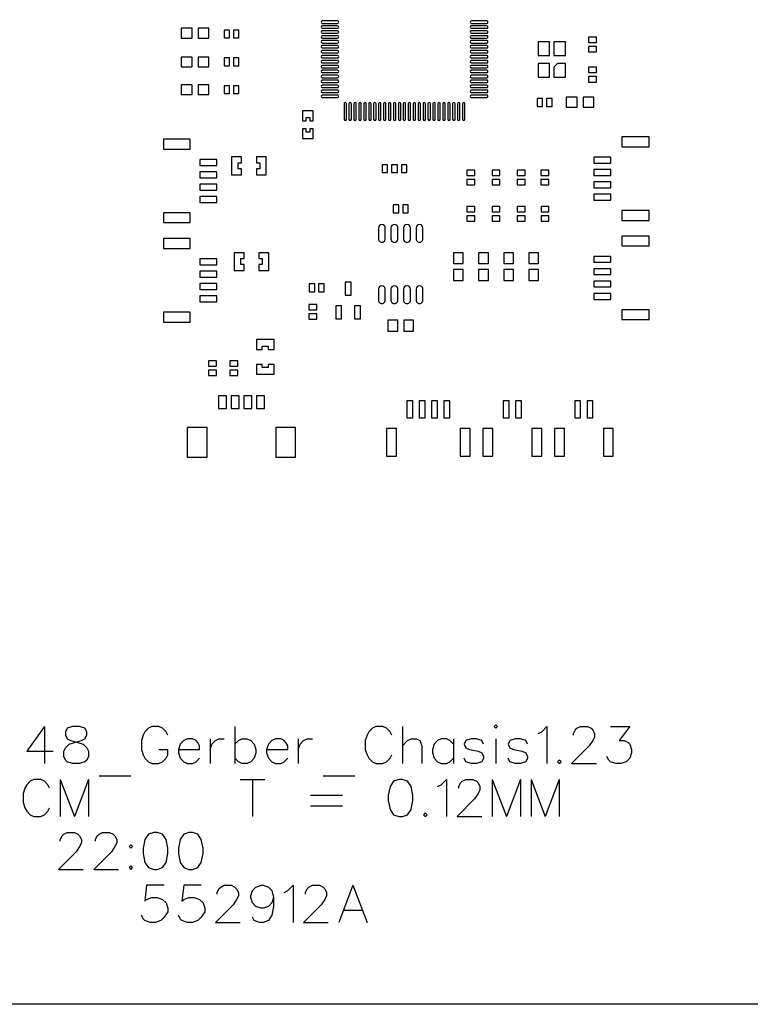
# Model space of a CAD drawing. Extents: x -108 to 192, y -110 to 90.
# Tile 2 of 5: x -32 to 42, y -110 to -10. Entities that reach past the tile are written whole.
import ezdxf

# ---------------------------------------------------------------- set-up
doc = ezdxf.new("R2010")
doc.units = 0
doc.header["$MEASUREMENT"] = 0
doc.layers.get('0').update_dxf_attribs({"linetype": 'CONTINUOUS'})

msp = doc.modelspace()

# ---------------------------------------------------------------- linework, layer by layer
for points in [[(-107.89999, 90.000342), (192.1, 90.000342), (192.1, 90.000342), (192.1, -109.999658), (192.1, -109.999658), (-107.89999, -109.999658), (-107.89999, -109.999658), (-107.89999, 90.000342)], [(-14.43, -11.22), (-15.53, -11.22), (-15.53, -11.22), (-15.53, -12.21), (-15.53, -12.21), (-14.43, -12.21), (-14.43, -12.21), (-14.43, -11.22)], [(-12.73, -11.22), (-13.82, -11.22), (-13.82, -11.22), (-13.82, -12.21), (-13.82, -12.21), (-12.73, -12.21), (-12.73, -12.21), (-12.73, -11.22)], [(-10.64, -11.4), (-11.19, -11.4), (-11.19, -11.4), (-11.19, -12.2), (-11.19, -12.2), (-10.64, -12.2), (-10.64, -12.2), (-10.64, -11.4)], [(-9.7, -11.4), (-10.24, -11.4), (-10.24, -11.4), (-10.24, -12.2), (-10.24, -12.2), (-9.7, -12.2), (-9.7, -12.2), (-9.7, -11.4)], [(21.76, -12.58), (20.61, -12.58), (20.61, -12.58), (20.61, -13.98), (20.61, -13.98), (21.76, -13.98), (21.76, -13.98), (21.76, -12.58)], [(23.37, -12.58), (22.21, -12.58), (22.21, -12.58), (22.21, -13.98), (22.21, -13.98), (23.37, -13.98), (23.37, -13.98), (23.37, -12.58)], [(26.53, -12.11), (25.73, -12.11), (25.73, -12.11), (25.73, -12.66), (25.73, -12.66), (26.53, -12.66), (26.53, -12.66), (26.53, -12.11)], [(26.53, -13.06), (25.73, -13.06), (25.73, -13.06), (25.73, -13.61), (25.73, -13.61), (26.53, -13.61), (26.53, -13.61), (26.53, -13.06)], [(-14.43, -14.14), (-15.53, -14.14), (-15.53, -14.14), (-15.53, -15.13), (-15.53, -15.13), (-14.43, -15.13), (-14.43, -15.13), (-14.43, -14.14)], [(-12.73, -14.14), (-13.82, -14.14), (-13.82, -14.14), (-13.82, -15.13), (-13.82, -15.13), (-12.73, -15.13), (-12.73, -15.13), (-12.73, -14.14)], [(-10.64, -14.22), (-11.19, -14.22), (-11.19, -14.22), (-11.19, -15.02), (-11.19, -15.02), (-10.64, -15.02), (-10.64, -15.02), (-10.64, -14.22)], [(-9.7, -14.22), (-10.24, -14.22), (-10.24, -14.22), (-10.24, -15.02), (-10.24, -15.02), (-9.7, -15.02), (-9.7, -15.02), (-9.7, -14.22)], [(21.76, -14.78), (20.61, -14.78), (20.61, -14.78), (20.61, -16.18), (20.61, -16.18), (21.76, -16.18), (21.76, -16.18), (21.76, -14.78)], [(23.37, -14.78), (22.59, -14.78), (22.59, -14.78), (22.21, -15.14), (22.21, -15.14), (22.21, -16.18), (22.21, -16.18), (23.37, -16.18), (23.37, -16.18), (23.37, -14.78)], [(26.53, -15.15), (25.73, -15.15), (25.73, -15.15), (25.73, -15.71), (25.73, -15.71), (26.53, -15.71), (26.53, -15.71), (26.53, -15.15)], [(-14.43, -16.93), (-15.53, -16.93), (-15.53, -16.93), (-15.53, -17.92), (-15.53, -17.92), (-14.43, -17.92), (-14.43, -17.92), (-14.43, -16.93)], [(-12.73, -16.93), (-13.82, -16.93), (-13.82, -16.93), (-13.82, -17.92), (-13.82, -17.92), (-12.73, -17.92), (-12.73, -17.92), (-12.73, -16.93)], [(26.53, -16.11), (25.73, -16.11), (25.73, -16.11), (25.73, -16.66), (25.73, -16.66), (26.53, -16.66), (26.53, -16.66), (26.53, -16.11)], [(-10.64, -17.03), (-11.19, -17.03), (-11.19, -17.03), (-11.19, -17.83), (-11.19, -17.83), (-10.64, -17.83), (-10.64, -17.83), (-10.64, -17.03)], [(-9.7, -17.03), (-10.24, -17.03), (-10.24, -17.03), (-10.24, -17.83), (-10.24, -17.83), (-9.7, -17.83), (-9.7, -17.83), (-9.7, -17.03)], [(21.07, -18.34), (20.52, -18.34), (20.52, -18.34), (20.52, -19.14), (20.52, -19.14), (21.07, -19.14), (21.07, -19.14), (21.07, -18.34)], [(22.02, -18.34), (21.47, -18.34), (21.47, -18.34), (21.47, -19.14), (21.47, -19.14), (22.02, -19.14), (22.02, -19.14), (22.02, -18.34)], [(24.56, -18.2), (23.46, -18.2), (23.46, -18.2), (23.46, -19.19), (23.46, -19.19), (24.56, -19.19), (24.56, -19.19), (24.56, -18.2)], [(26.26, -18.2), (25.17, -18.2), (25.17, -18.2), (25.17, -19.19), (25.17, -19.19), (26.26, -19.19), (26.26, -19.19), (26.26, -18.2)], [(-2.15, -19.59), (-3.25, -19.59), (-3.25, -19.59), (-3.25, -20.58), (-3.25, -20.58), (-2.88, -20.58), (-2.88, -20.58), (-2.88, -20.25), (-2.88, -20.25), (-2.51, -20.25), (-2.51, -20.25), (-2.51, -20.58), (-2.51, -20.58), (-2.15, -20.58), (-2.15, -20.58), (-2.15, -19.59)], [(-2.15, -21.38), (-2.51, -21.38), (-2.51, -21.38), (-2.51, -21.72), (-2.51, -21.72), (-2.88, -21.72), (-2.88, -21.72), (-2.88, -21.38), (-2.88, -21.38), (-3.25, -21.38), (-3.25, -21.38), (-3.25, -22.38), (-3.25, -22.38), (-2.15, -22.38), (-2.15, -22.38), (-2.15, -21.38)], [(-14.63, -22.44), (-17.33, -22.44), (-17.33, -22.44), (-17.33, -23.44), (-17.33, -23.44), (-14.63, -23.44), (-14.63, -23.44), (-14.63, -22.44)], [(31.87, -22.22), (29.08, -22.22), (29.08, -22.22), (29.08, -23.22), (29.08, -23.22), (31.87, -23.22), (31.87, -23.22), (31.87, -22.22)], [(-11.93, -24.49), (-13.63, -24.49), (-13.63, -24.49), (-13.63, -25.09), (-13.63, -25.09), (-11.93, -25.09), (-11.93, -25.09), (-11.93, -24.49)], [(-9.42, -24.24), (-10.42, -24.24), (-10.42, -24.24), (-10.42, -26.04), (-10.42, -26.04), (-9.42, -26.04), (-9.42, -26.04), (-9.42, -25.44), (-9.42, -25.44), (-9.75, -25.44), (-9.75, -25.44), (-9.75, -24.84), (-9.75, -24.84), (-9.42, -24.84), (-9.42, -24.84), (-9.42, -24.24)], [(-6.91, -24.24), (-7.92, -24.24), (-7.92, -24.24), (-7.92, -24.84), (-7.92, -24.84), (-7.58, -24.84), (-7.58, -24.84), (-7.58, -25.44), (-7.58, -25.44), (-7.92, -25.44), (-7.92, -25.44), (-7.92, -26.04), (-7.92, -26.04), (-6.91, -26.04), (-6.91, -26.04), (-6.91, -24.24)], [(27.98, -24.27), (26.27, -24.27), (26.27, -24.27), (26.27, -24.87), (26.27, -24.87), (27.98, -24.87), (27.98, -24.87), (27.98, -24.27)], [(-11.93, -25.74), (-13.63, -25.74), (-13.63, -25.74), (-13.63, -26.34), (-13.63, -26.34), (-11.93, -26.34), (-11.93, -26.34), (-11.93, -25.74)], [(5.36, -25.03), (4.81, -25.03), (4.81, -25.03), (4.81, -25.83), (4.81, -25.83), (5.36, -25.83), (5.36, -25.83), (5.36, -25.03)], [(6.37, -25.03), (5.76, -25.03), (5.76, -25.03), (5.76, -25.83), (5.76, -25.83), (6.37, -25.83), (6.37, -25.83), (6.37, -25.03)], [(7.32, -25.03), (6.77, -25.03), (6.77, -25.03), (6.77, -25.83), (6.77, -25.83), (7.32, -25.83), (7.32, -25.83), (7.32, -25.03)], [(14.21, -25.57), (13.41, -25.57), (13.41, -25.57), (13.41, -26.12), (13.41, -26.12), (14.21, -26.12), (14.21, -26.12), (14.21, -25.57)], [(16.75, -25.57), (15.95, -25.57), (15.95, -25.57), (15.95, -26.12), (15.95, -26.12), (16.75, -26.12), (16.75, -26.12), (16.75, -25.57)], [(19.29, -25.57), (18.49, -25.57), (18.49, -25.57), (18.49, -26.12), (18.49, -26.12), (19.29, -26.12), (19.29, -26.12), (19.29, -25.57)], [(21.7, -25.57), (20.9, -25.57), (20.9, -25.57), (20.9, -26.12), (20.9, -26.12), (21.7, -26.12), (21.7, -26.12), (21.7, -25.57)], [(27.98, -25.52), (26.27, -25.52), (26.27, -25.52), (26.27, -26.12), (26.27, -26.12), (27.98, -26.12), (27.98, -26.12), (27.98, -25.52)], [(14.21, -26.52), (13.41, -26.52), (13.41, -26.52), (13.41, -27.07), (13.41, -27.07), (14.21, -27.07), (14.21, -27.07), (14.21, -26.52)], [(16.75, -26.52), (15.95, -26.52), (15.95, -26.52), (15.95, -27.07), (15.95, -27.07), (16.75, -27.07), (16.75, -27.07), (16.75, -26.52)], [(19.29, -26.52), (18.49, -26.52), (18.49, -26.52), (18.49, -27.07), (18.49, -27.07), (19.29, -27.07), (19.29, -27.07), (19.29, -26.52)], [(21.7, -26.52), (20.9, -26.52), (20.9, -26.52), (20.9, -27.07), (20.9, -27.07), (21.7, -27.07), (21.7, -27.07), (21.7, -26.52)], [(27.98, -26.77), (26.27, -26.77), (26.27, -26.77), (26.27, -27.37), (26.27, -27.37), (27.98, -27.37), (27.98, -27.37), (27.98, -26.77)], [(-11.93, -26.99), (-13.63, -26.99), (-13.63, -26.99), (-13.63, -27.59), (-13.63, -27.59), (-11.93, -27.59), (-11.93, -27.59), (-11.93, -26.99)], [(-11.93, -28.24), (-13.63, -28.24), (-13.63, -28.24), (-13.63, -28.84), (-13.63, -28.84), (-11.93, -28.84), (-11.93, -28.84), (-11.93, -28.24)], [(27.98, -28.02), (26.27, -28.02), (26.27, -28.02), (26.27, -28.62), (26.27, -28.62), (27.98, -28.62), (27.98, -28.62), (27.98, -28.02)], [(-14.63, -29.89), (-17.33, -29.89), (-17.33, -29.89), (-17.33, -30.89), (-17.33, -30.89), (-14.63, -30.89), (-14.63, -30.89), (-14.63, -29.89)], [(6.5, -29.09), (5.95, -29.09), (5.95, -29.09), (5.95, -29.89), (5.95, -29.89), (6.5, -29.89), (6.5, -29.89), (6.5, -29.09)], [(7.45, -29.09), (6.9, -29.09), (6.9, -29.09), (6.9, -29.89), (6.9, -29.89), (7.45, -29.89), (7.45, -29.89), (7.45, -29.09)], [(14.21, -29.25), (13.41, -29.25), (13.41, -29.25), (13.41, -29.8), (13.41, -29.8), (14.21, -29.8), (14.21, -29.8), (14.21, -29.25)], [(16.75, -29.25), (15.95, -29.25), (15.95, -29.25), (15.95, -29.8), (15.95, -29.8), (16.75, -29.8), (16.75, -29.8), (16.75, -29.25)], [(19.29, -29.25), (18.49, -29.25), (18.49, -29.25), (18.49, -29.8), (18.49, -29.8), (19.29, -29.8), (19.29, -29.8), (19.29, -29.25)], [(21.71, -29.25), (20.91, -29.25), (20.91, -29.25), (20.91, -29.8), (20.91, -29.8), (21.71, -29.8), (21.71, -29.8), (21.71, -29.25)], [(31.87, -29.67), (29.08, -29.67), (29.08, -29.67), (29.08, -30.67), (29.08, -30.67), (31.87, -30.67), (31.87, -30.67), (31.87, -29.67)], [(14.21, -30.2), (13.41, -30.2), (13.41, -30.2), (13.41, -30.75), (13.41, -30.75), (14.21, -30.75), (14.21, -30.75), (14.21, -30.2)], [(16.75, -30.2), (15.95, -30.2), (15.95, -30.2), (15.95, -30.75), (15.95, -30.75), (16.75, -30.75), (16.75, -30.75), (16.75, -30.2)], [(19.29, -30.2), (18.49, -30.2), (18.49, -30.2), (18.49, -30.75), (18.49, -30.75), (19.29, -30.75), (19.29, -30.75), (19.29, -30.2)], [(21.71, -30.2), (20.91, -30.2), (20.91, -30.2), (20.91, -30.75), (20.91, -30.75), (21.71, -30.75), (21.71, -30.75), (21.71, -30.2)], [(-14.63, -32.51), (-17.33, -32.51), (-17.33, -32.51), (-17.33, -33.51), (-17.33, -33.51), (-14.63, -33.51), (-14.63, -33.51), (-14.63, -32.51)], [(31.87, -32.25), (29.08, -32.25), (29.08, -32.25), (29.08, -33.25), (29.08, -33.25), (31.87, -33.25), (31.87, -33.25), (31.87, -32.25)], [(-11.93, -34.56), (-13.63, -34.56), (-13.63, -34.56), (-13.63, -35.16), (-13.63, -35.16), (-11.93, -35.16), (-11.93, -35.16), (-11.93, -34.56)], [(-9.16, -33.93), (-10.16, -33.93), (-10.16, -33.93), (-10.16, -35.73), (-10.16, -35.73), (-9.16, -35.73), (-9.16, -35.73), (-9.16, -35.13), (-9.16, -35.13), (-9.5, -35.13), (-9.5, -35.13), (-9.5, -34.53), (-9.5, -34.53), (-9.16, -34.53), (-9.16, -34.53), (-9.16, -33.93)], [(-6.66, -33.93), (-7.66, -33.93), (-7.66, -33.93), (-7.66, -34.53), (-7.66, -34.53), (-7.33, -34.53), (-7.33, -34.53), (-7.33, -35.13), (-7.33, -35.13), (-7.66, -35.13), (-7.66, -35.13), (-7.66, -35.73), (-7.66, -35.73), (-6.66, -35.73), (-6.66, -35.73), (-6.66, -33.93)], [(13.04, -33.94), (12.05, -33.94), (12.05, -33.94), (12.05, -35.03), (12.05, -35.03), (13.04, -35.03), (13.04, -35.03), (13.04, -33.94)], [(15.58, -33.94), (14.59, -33.94), (14.59, -33.94), (14.59, -35.03), (14.59, -35.03), (15.58, -35.03), (15.58, -35.03), (15.58, -33.94)], [(18.12, -33.94), (17.13, -33.94), (17.13, -33.94), (17.13, -35.03), (17.13, -35.03), (18.12, -35.03), (18.12, -35.03), (18.12, -33.94)], [(20.66, -33.94), (19.67, -33.94), (19.67, -33.94), (19.67, -35.03), (19.67, -35.03), (20.66, -35.03), (20.66, -35.03), (20.66, -33.94)], [(27.98, -34.3), (26.27, -34.3), (26.27, -34.3), (26.27, -34.9), (26.27, -34.9), (27.98, -34.9), (27.98, -34.9), (27.98, -34.3)], [(-11.93, -35.81), (-13.63, -35.81), (-13.63, -35.81), (-13.63, -36.41), (-13.63, -36.41), (-11.93, -36.41), (-11.93, -36.41), (-11.93, -35.81)], [(13.04, -35.64), (12.05, -35.64), (12.05, -35.64), (12.05, -36.73), (12.05, -36.73), (13.04, -36.73), (13.04, -36.73), (13.04, -35.64)], [(15.58, -35.64), (14.59, -35.64), (14.59, -35.64), (14.59, -36.73), (14.59, -36.73), (15.58, -36.73), (15.58, -36.73), (15.58, -35.64)], [(18.12, -35.64), (17.13, -35.64), (17.13, -35.64), (17.13, -36.73), (17.13, -36.73), (18.12, -36.73), (18.12, -36.73), (18.12, -35.64)], [(20.66, -35.64), (19.67, -35.64), (19.67, -35.64), (19.67, -36.73), (19.67, -36.73), (20.66, -36.73), (20.66, -36.73), (20.66, -35.64)], [(27.98, -35.55), (26.27, -35.55), (26.27, -35.55), (26.27, -36.15), (26.27, -36.15), (27.98, -36.15), (27.98, -36.15), (27.98, -35.55)], [(27.98, -36.8), (26.27, -36.8), (26.27, -36.8), (26.27, -37.4), (26.27, -37.4), (27.98, -37.4), (27.98, -37.4), (27.98, -36.8)], [(-11.93, -37.06), (-13.63, -37.06), (-13.63, -37.06), (-13.63, -37.66), (-13.63, -37.66), (-11.93, -37.66), (-11.93, -37.66), (-11.93, -37.06)], [(-2.01, -37.09), (-2.56, -37.09), (-2.56, -37.09), (-2.56, -37.89), (-2.56, -37.89), (-2.01, -37.89), (-2.01, -37.89), (-2.01, -37.09)], [(-1.06, -37.09), (-1.61, -37.09), (-1.61, -37.09), (-1.61, -37.89), (-1.61, -37.89), (-1.06, -37.89), (-1.06, -37.89), (-1.06, -37.09)], [(1.67, -36.92), (1.07, -36.92), (1.07, -36.92), (1.07, -38.22), (1.07, -38.22), (1.67, -38.22), (1.67, -38.22), (1.67, -36.92)], [(-11.93, -38.31), (-13.63, -38.31), (-13.63, -38.31), (-13.63, -38.91), (-13.63, -38.91), (-11.93, -38.91), (-11.93, -38.91), (-11.93, -38.31)], [(27.98, -38.05), (26.27, -38.05), (26.27, -38.05), (26.27, -38.66), (26.27, -38.66), (27.98, -38.66), (27.98, -38.66), (27.98, -38.05)], [(-1.79, -39.16), (-2.59, -39.16), (-2.59, -39.16), (-2.59, -39.71), (-2.59, -39.71), (-1.79, -39.71), (-1.79, -39.71), (-1.79, -39.16)], [(0.72, -39.32), (0.12, -39.32), (0.12, -39.32), (0.12, -40.62), (0.12, -40.62), (0.72, -40.62), (0.72, -40.62), (0.72, -39.32)], [(2.62, -39.32), (2.02, -39.32), (2.02, -39.32), (2.02, -40.62), (2.02, -40.62), (2.62, -40.62), (2.62, -40.62), (2.62, -39.32)], [(31.87, -39.7), (29.08, -39.7), (29.08, -39.7), (29.08, -40.7), (29.08, -40.7), (31.87, -40.7), (31.87, -40.7), (31.87, -39.7)], [(-14.63, -39.96), (-17.33, -39.96), (-17.33, -39.96), (-17.33, -40.96), (-17.33, -40.96), (-14.63, -40.96), (-14.63, -40.96), (-14.63, -39.96)], [(-1.79, -40.11), (-2.59, -40.11), (-2.59, -40.11), (-2.59, -40.66), (-2.59, -40.66), (-1.79, -40.66), (-1.79, -40.66), (-1.79, -40.11)], [(6.4, -40.75), (5.4, -40.75), (5.4, -40.75), (5.4, -41.86), (5.4, -41.86), (6.4, -41.86), (6.4, -41.86), (6.4, -40.75)], [(8, -40.75), (7, -40.75), (7, -40.75), (7, -41.86), (7, -41.86), (8, -41.86), (8, -41.86), (8, -40.75)], [(-6.12, -42.73), (-7.92, -42.73), (-7.92, -42.73), (-7.92, -43.73), (-7.92, -43.73), (-7.32, -43.73), (-7.32, -43.73), (-7.32, -43.4), (-7.32, -43.4), (-6.72, -43.4), (-6.72, -43.4), (-6.72, -43.73), (-6.72, -43.73), (-6.12, -43.73), (-6.12, -43.73), (-6.12, -42.73)], [(-11.95, -44.87), (-12.75, -44.87), (-12.75, -44.87), (-12.75, -45.42), (-12.75, -45.42), (-11.95, -45.42), (-11.95, -45.42), (-11.95, -44.87)], [(-11.95, -45.82), (-12.75, -45.82), (-12.75, -45.82), (-12.75, -46.37), (-12.75, -46.37), (-11.95, -46.37), (-11.95, -46.37), (-11.95, -45.82)], [(-9.79, -44.87), (-10.59, -44.87), (-10.59, -44.87), (-10.59, -45.42), (-10.59, -45.42), (-9.79, -45.42), (-9.79, -45.42), (-9.79, -44.87)], [(-9.79, -45.82), (-10.59, -45.82), (-10.59, -45.82), (-10.59, -46.37), (-10.59, -46.37), (-9.79, -46.37), (-9.79, -46.37), (-9.79, -45.82)], [(-6.12, -45.23), (-6.72, -45.23), (-6.72, -45.23), (-6.72, -45.56), (-6.72, -45.56), (-7.32, -45.56), (-7.32, -45.56), (-7.32, -45.23), (-7.32, -45.23), (-7.92, -45.23), (-7.92, -45.23), (-7.92, -46.23), (-7.92, -46.23), (-6.12, -46.23), (-6.12, -46.23), (-6.12, -45.23)], [(-10.95, -48.41), (-11.75, -48.41), (-11.75, -48.41), (-11.75, -49.71), (-11.75, -49.71), (-10.95, -49.71), (-10.95, -49.71), (-10.95, -48.41)], [(-9.67, -48.41), (-10.47, -48.41), (-10.47, -48.41), (-10.47, -49.71), (-10.47, -49.71), (-9.67, -49.71), (-9.67, -49.71), (-9.67, -48.41)], [(-8.39, -48.41), (-9.19, -48.41), (-9.19, -48.41), (-9.19, -49.71), (-9.19, -49.71), (-8.39, -49.71), (-8.39, -49.71), (-8.39, -48.41)], [(-7.11, -48.41), (-7.91, -48.41), (-7.91, -48.41), (-7.91, -49.71), (-7.91, -49.71), (-7.11, -49.71), (-7.11, -49.71), (-7.11, -48.41)], [(7.92, -48.94), (7.32, -48.94), (7.32, -48.94), (7.32, -50.64), (7.32, -50.64), (7.92, -50.64), (7.92, -50.64), (7.92, -48.94)], [(9.17, -48.94), (8.57, -48.94), (8.57, -48.94), (8.57, -50.64), (8.57, -50.64), (9.17, -50.64), (9.17, -50.64), (9.17, -48.94)], [(10.42, -48.94), (9.82, -48.94), (9.82, -48.94), (9.82, -50.64), (9.82, -50.64), (10.42, -50.64), (10.42, -50.64), (10.42, -48.94)], [(11.67, -48.94), (11.07, -48.94), (11.07, -48.94), (11.07, -50.64), (11.07, -50.64), (11.67, -50.64), (11.67, -50.64), (11.67, -48.94)], [(17.68, -48.94), (17.08, -48.94), (17.08, -48.94), (17.08, -50.64), (17.08, -50.64), (17.68, -50.64), (17.68, -50.64), (17.68, -48.94)], [(18.93, -48.94), (18.33, -48.94), (18.33, -48.94), (18.33, -50.64), (18.33, -50.64), (18.93, -50.64), (18.93, -50.64), (18.93, -48.94)], [(24.92, -48.94), (24.32, -48.94), (24.32, -48.94), (24.32, -50.64), (24.32, -50.64), (24.92, -50.64), (24.92, -50.64), (24.92, -48.94)], [(26.17, -48.94), (25.57, -48.94), (25.57, -48.94), (25.57, -50.64), (25.57, -50.64), (26.17, -50.64), (26.17, -50.64), (26.17, -48.94)], [(-12.91, -51.61), (-14.91, -51.61), (-14.91, -51.61), (-14.91, -54.61), (-14.91, -54.61), (-12.91, -54.61), (-12.91, -54.61), (-12.91, -51.61)], [(-3.95, -51.61), (-5.95, -51.61), (-5.95, -51.61), (-5.95, -54.61), (-5.95, -54.61), (-3.95, -54.61), (-3.95, -54.61), (-3.95, -51.61)], [(6.27, -51.74), (5.27, -51.74), (5.27, -51.74), (5.27, -54.54), (5.27, -54.54), (6.27, -54.54), (6.27, -54.54), (6.27, -51.74)], [(13.72, -51.74), (12.72, -51.74), (12.72, -51.74), (12.72, -54.54), (12.72, -54.54), (13.72, -54.54), (13.72, -54.54), (13.72, -51.74)], [(16.03, -51.74), (15.03, -51.74), (15.03, -51.74), (15.03, -54.54), (15.03, -54.54), (16.03, -54.54), (16.03, -54.54), (16.03, -51.74)], [(20.98, -51.74), (19.98, -51.74), (19.98, -51.74), (19.98, -54.54), (19.98, -54.54), (20.98, -54.54), (20.98, -54.54), (20.98, -51.74)], [(23.27, -51.74), (22.27, -51.74), (22.27, -51.74), (22.27, -54.54), (22.27, -54.54), (23.27, -54.54), (23.27, -54.54), (23.27, -51.74)], [(28.22, -51.74), (27.22, -51.74), (27.22, -51.74), (27.22, -54.54), (27.22, -54.54), (28.22, -54.54), (28.22, -54.54), (28.22, -51.74)], [(16.152019, -81.884517), (16.330594, -82.063096), (16.330594, -82.063096), (16.509163, -81.884517), (16.509163, -81.884517), (16.330594, -81.705952), (16.330594, -81.705952), (16.152019, -81.884517)], [(-29.383694, -81.884517), (-31.169409, -84.384512), (-31.169409, -84.384512), (-28.49084, -84.384512)], [(-29.383694, -81.884517), (-29.383694, -85.634521)], [(-26.526553, -81.884517), (-27.062266, -82.063096), (-27.062266, -82.063096), (-27.240837, -82.420234), (-27.240837, -82.420234), (-27.240837, -82.777373), (-27.240837, -82.777373), (-27.062266, -83.134521), (-27.062266, -83.134521), (-26.705125, -83.313096), (-26.705125, -83.313096), (-25.990837, -83.49166), (-25.990837, -83.49166), (-25.455122, -83.670234), (-25.455122, -83.670234), (-25.097979, -84.027383), (-25.097979, -84.027383), (-24.919407, -84.384512), (-24.919407, -84.384512), (-24.919407, -84.920234), (-24.919407, -84.920234), (-25.097979, -85.277383), (-25.097979, -85.277383), (-25.27655, -85.455947), (-25.27655, -85.455947), (-25.812266, -85.634521), (-25.812266, -85.634521), (-26.526553, -85.634521), (-26.526553, -85.634521), (-27.062266, -85.455947), (-27.062266, -85.455947), (-27.240837, -85.277383), (-27.240837, -85.277383), (-27.419409, -84.920234), (-27.419409, -84.920234), (-27.419409, -84.384512), (-27.419409, -84.384512), (-27.240837, -84.027383), (-27.240837, -84.027383), (-26.883694, -83.670234), (-26.883694, -83.670234), (-26.347981, -83.49166), (-26.347981, -83.49166), (-25.633694, -83.313096), (-25.633694, -83.313096), (-25.27655, -83.134521), (-25.27655, -83.134521), (-25.097979, -82.777373), (-25.097979, -82.777373), (-25.097979, -82.420234), (-25.097979, -82.420234), (-25.27655, -82.063096), (-25.27655, -82.063096), (-25.812266, -81.884517), (-25.812266, -81.884517), (-26.526553, -81.884517)], [(-16.883691, -82.777373), (-17.062267, -82.420234), (-17.062267, -82.420234), (-17.41941, -82.063096), (-17.41941, -82.063096), (-17.776554, -81.884517), (-17.776554, -81.884517), (-18.490834, -81.884517), (-18.490834, -81.884517), (-18.847977, -82.063096), (-18.847977, -82.063096), (-19.205121, -82.420234), (-19.205121, -82.420234), (-19.383696, -82.777373), (-19.383696, -82.777373), (-19.562264, -83.313096), (-19.562264, -83.313096), (-19.562264, -84.205947), (-19.562264, -84.205947), (-19.383696, -84.74166), (-19.383696, -84.74166), (-19.205121, -85.098799), (-19.205121, -85.098799), (-18.847977, -85.455947), (-18.847977, -85.455947), (-18.490834, -85.634521), (-18.490834, -85.634521), (-17.776554, -85.634521), (-17.776554, -85.634521), (-17.41941, -85.455947), (-17.41941, -85.455947), (-17.062267, -85.098799), (-17.062267, -85.098799), (-16.883691, -84.74166), (-16.883691, -84.74166), (-16.883691, -84.205947)], [(-10.097978, -81.884517), (-10.097978, -85.634521)], [(5.794878, -82.777373), (5.616302, -82.420234), (5.616302, -82.420234), (5.259166, -82.063096), (5.259166, -82.063096), (4.902023, -81.884517), (4.902023, -81.884517), (4.187736, -81.884517), (4.187736, -81.884517), (3.830592, -82.063096), (3.830592, -82.063096), (3.473448, -82.420234), (3.473448, -82.420234), (3.29488, -82.777373), (3.29488, -82.777373), (3.116305, -83.313096), (3.116305, -83.313096), (3.116305, -84.205947), (3.116305, -84.205947), (3.29488, -84.74166), (3.29488, -84.74166), (3.473448, -85.098799), (3.473448, -85.098799), (3.830592, -85.455947), (3.830592, -85.455947), (4.187736, -85.634521), (4.187736, -85.634521), (4.902023, -85.634521), (4.902023, -85.634521), (5.259166, -85.455947), (5.259166, -85.455947), (5.616302, -85.098799), (5.616302, -85.098799), (5.794878, -84.74166)], [(6.866309, -81.884517), (6.866309, -85.634521)], [(20.616301, -82.598809), (20.973445, -82.420234), (20.973445, -82.420234), (21.509165, -81.884517), (21.509165, -81.884517), (21.509165, -85.634521)], [(24.187729, -82.777373), (24.187729, -82.598809), (24.187729, -82.598809), (24.366306, -82.24166), (24.366306, -82.24166), (24.544873, -82.063096), (24.544873, -82.063096), (24.902017, -81.884517), (24.902017, -81.884517), (25.616306, -81.884517), (25.616306, -81.884517), (25.97345, -82.063096), (25.97345, -82.063096), (26.152017, -82.24166), (26.152017, -82.24166), (26.330593, -82.598809), (26.330593, -82.598809), (26.330593, -82.955947), (26.330593, -82.955947), (26.152017, -83.313096), (26.152017, -83.313096), (25.794873, -83.848809), (25.794873, -83.848809), (24.009163, -85.634521), (24.009163, -85.634521), (26.50916, -85.634521)], [(27.937734, -81.884517), (29.902021, -81.884517), (29.902021, -81.884517), (28.830591, -83.313096), (28.830591, -83.313096), (29.366301, -83.313096), (29.366301, -83.313096), (29.723445, -83.49166), (29.723445, -83.49166), (29.902021, -83.670234), (29.902021, -83.670234), (30.080588, -84.205947), (30.080588, -84.205947), (30.080588, -84.563096), (30.080588, -84.563096), (29.902021, -85.098799), (29.902021, -85.098799), (29.544878, -85.455947), (29.544878, -85.455947), (29.009165, -85.634521), (29.009165, -85.634521), (28.473447, -85.634521), (28.473447, -85.634521), (27.937734, -85.455947), (27.937734, -85.455947), (27.75916, -85.277383), (27.75916, -85.277383), (27.580591, -84.920234)], [(-15.812268, -84.205947), (-13.669406, -84.205947), (-13.669406, -84.205947), (-13.669406, -83.848809), (-13.669406, -83.848809), (-13.847982, -83.49166), (-13.847982, -83.49166), (-14.026549, -83.313096), (-14.026549, -83.313096), (-14.383693, -83.134521), (-14.383693, -83.134521), (-14.919404, -83.134521), (-14.919404, -83.134521), (-15.276548, -83.313096), (-15.276548, -83.313096), (-15.633693, -83.670234), (-15.633693, -83.670234), (-15.812268, -84.205947), (-15.812268, -84.205947), (-15.812268, -84.563096), (-15.812268, -84.563096), (-15.633693, -85.098799), (-15.633693, -85.098799), (-15.276548, -85.455947), (-15.276548, -85.455947), (-14.919404, -85.634521), (-14.919404, -85.634521), (-14.383693, -85.634521), (-14.383693, -85.634521), (-14.026549, -85.455947), (-14.026549, -85.455947), (-13.669406, -85.098799)], [(-12.597982, -83.134521), (-12.597982, -85.634521)], [(-12.597982, -84.205947), (-12.419407, -83.670234), (-12.419407, -83.670234), (-12.062263, -83.313096), (-12.062263, -83.313096), (-11.70512, -83.134521), (-11.70512, -83.134521), (-11.169408, -83.134521)], [(-10.097978, -83.670234), (-9.740834, -83.313096), (-9.740834, -83.313096), (-9.383691, -83.134521), (-9.383691, -83.134521), (-8.847979, -83.134521), (-8.847979, -83.134521), (-8.490836, -83.313096), (-8.490836, -83.313096), (-8.133692, -83.670234), (-8.133692, -83.670234), (-7.955124, -84.205947), (-7.955124, -84.205947), (-7.955124, -84.563096), (-7.955124, -84.563096), (-8.133692, -85.098799), (-8.133692, -85.098799), (-8.490836, -85.455947), (-8.490836, -85.455947), (-8.847979, -85.634521), (-8.847979, -85.634521), (-9.383691, -85.634521), (-9.383691, -85.634521), (-9.740834, -85.455947), (-9.740834, -85.455947), (-10.097978, -85.098799)], [(-6.883693, -84.205947), (-4.740839, -84.205947), (-4.740839, -84.205947), (-4.740839, -83.848809), (-4.740839, -83.848809), (-4.919407, -83.49166), (-4.919407, -83.49166), (-5.097982, -83.313096), (-5.097982, -83.313096), (-5.455126, -83.134521), (-5.455126, -83.134521), (-5.990837, -83.134521), (-5.990837, -83.134521), (-6.347982, -83.313096), (-6.347982, -83.313096), (-6.705125, -83.670234), (-6.705125, -83.670234), (-6.883693, -84.205947), (-6.883693, -84.205947), (-6.883693, -84.563096), (-6.883693, -84.563096), (-6.705125, -85.098799), (-6.705125, -85.098799), (-6.347982, -85.455947), (-6.347982, -85.455947), (-5.990837, -85.634521), (-5.990837, -85.634521), (-5.455126, -85.634521), (-5.455126, -85.634521), (-5.097982, -85.455947), (-5.097982, -85.455947), (-4.740839, -85.098799)], [(-3.669408, -83.134521), (-3.669408, -85.634521)], [(-3.669408, -84.205947), (-3.49084, -83.670234), (-3.49084, -83.670234), (-3.133697, -83.313096), (-3.133697, -83.313096), (-2.776553, -83.134521), (-2.776553, -83.134521), (-2.240834, -83.134521)], [(6.866309, -83.848809), (7.40202, -83.313096), (7.40202, -83.313096), (7.759164, -83.134521), (7.759164, -83.134521), (8.294875, -83.134521), (8.294875, -83.134521), (8.652019, -83.313096), (8.652019, -83.313096), (8.830595, -83.848809), (8.830595, -83.848809), (8.830595, -85.634521)], [(12.044879, -83.670234), (11.687736, -83.313096), (11.687736, -83.313096), (11.330592, -83.134521), (11.330592, -83.134521), (10.79488, -83.134521), (10.79488, -83.134521), (10.437737, -83.313096), (10.437737, -83.313096), (10.080594, -83.670234), (10.080594, -83.670234), (9.902018, -84.205947), (9.902018, -84.205947), (9.902018, -84.563096), (9.902018, -84.563096), (10.080594, -85.098799), (10.080594, -85.098799), (10.437737, -85.455947), (10.437737, -85.455947), (10.79488, -85.634521), (10.79488, -85.634521), (11.330592, -85.634521), (11.330592, -85.634521), (11.687736, -85.455947), (11.687736, -85.455947), (12.044879, -85.098799)], [(12.044879, -83.134521), (12.044879, -85.634521)], [(15.080588, -83.670234), (14.90202, -83.313096), (14.90202, -83.313096), (14.366309, -83.134521), (14.366309, -83.134521), (13.83059, -83.134521), (13.83059, -83.134521), (13.294878, -83.313096), (13.294878, -83.313096), (13.116302, -83.670234), (13.116302, -83.670234), (13.294878, -84.027383), (13.294878, -84.027383), (13.652021, -84.205947), (13.652021, -84.205947), (14.544877, -84.384512), (14.544877, -84.384512), (14.90202, -84.563096), (14.90202, -84.563096), (15.080588, -84.920234), (15.080588, -84.920234), (15.080588, -85.098799), (15.080588, -85.098799), (14.90202, -85.455947), (14.90202, -85.455947), (14.366309, -85.634521), (14.366309, -85.634521), (13.83059, -85.634521), (13.83059, -85.634521), (13.294878, -85.455947), (13.294878, -85.455947), (13.116302, -85.098799)], [(16.330594, -83.134521), (16.330594, -85.634521)], [(19.544879, -83.670234), (19.366304, -83.313096), (19.366304, -83.313096), (18.830592, -83.134521), (18.830592, -83.134521), (18.29488, -83.134521), (18.29488, -83.134521), (17.759161, -83.313096), (17.759161, -83.313096), (17.580593, -83.670234), (17.580593, -83.670234), (17.759161, -84.027383), (17.759161, -84.027383), (18.116305, -84.205947), (18.116305, -84.205947), (19.00916, -84.384512), (19.00916, -84.384512), (19.366304, -84.563096), (19.366304, -84.563096), (19.544879, -84.920234), (19.544879, -84.920234), (19.544879, -85.098799), (19.544879, -85.098799), (19.366304, -85.455947), (19.366304, -85.455947), (18.830592, -85.634521), (18.830592, -85.634521), (18.29488, -85.634521), (18.29488, -85.634521), (17.759161, -85.455947), (17.759161, -85.455947), (17.580593, -85.098799)], [(-17.776554, -84.205947), (-16.883691, -84.205947)], [(22.759163, -85.277383), (22.580588, -85.455947), (22.580588, -85.455947), (22.759163, -85.634521), (22.759163, -85.634521), (22.937732, -85.455947), (22.937732, -85.455947), (22.759163, -85.277383)], [(-28.847979, -88.134521), (-29.02655, -87.777373), (-29.02655, -87.777373), (-29.383694, -87.420234), (-29.383694, -87.420234), (-29.740837, -87.24166), (-29.740837, -87.24166), (-30.455122, -87.24166), (-30.455122, -87.24166), (-30.812266, -87.420234), (-30.812266, -87.420234), (-31.169409, -87.777373), (-31.169409, -87.777373), (-31.347979, -88.134521), (-31.347979, -88.134521), (-31.52655, -88.670234), (-31.52655, -88.670234), (-31.52655, -89.563096), (-31.52655, -89.563096), (-31.347979, -90.098809), (-31.347979, -90.098809), (-31.169409, -90.455947), (-31.169409, -90.455947), (-30.812266, -90.813096), (-30.812266, -90.813096), (-30.455122, -90.99166), (-30.455122, -90.99166), (-29.740837, -90.99166), (-29.740837, -90.99166), (-29.383694, -90.813096), (-29.383694, -90.813096), (-29.02655, -90.455947), (-29.02655, -90.455947), (-28.847979, -90.098809)], [(-27.776553, -87.24166), (-27.776553, -90.99166)], [(-27.776553, -87.24166), (-26.347981, -90.99166)], [(-24.919407, -87.24166), (-26.347981, -90.99166)], [(-24.919407, -87.24166), (-24.919407, -90.99166)], [(-23.847981, -86.884521), (-20.633696, -86.884521)], [(-9.562266, -87.24166), (-7.062269, -87.24166)], [(-8.312267, -87.24166), (-8.312267, -90.99166)], [(-1.169411, -86.884521), (2.044874, -86.884521)], [(6.509165, -87.24166), (5.973446, -87.420234), (5.973446, -87.420234), (5.616302, -87.955947), (5.616302, -87.955947), (5.437734, -88.848809), (5.437734, -88.848809), (5.437734, -89.384521), (5.437734, -89.384521), (5.616302, -90.277373), (5.616302, -90.277373), (5.973446, -90.813096), (5.973446, -90.813096), (6.509165, -90.99166), (6.509165, -90.99166), (6.866309, -90.99166), (6.866309, -90.99166), (7.40202, -90.813096), (7.40202, -90.813096), (7.759164, -90.277373), (7.759164, -90.277373), (7.937732, -89.384521), (7.937732, -89.384521), (7.937732, -88.848809), (7.937732, -88.848809), (7.759164, -87.955947), (7.759164, -87.955947), (7.40202, -87.420234), (7.40202, -87.420234), (6.866309, -87.24166), (6.866309, -87.24166), (6.509165, -87.24166)], [(10.437737, -87.955947), (10.79488, -87.777373), (10.79488, -87.777373), (11.330592, -87.24166), (11.330592, -87.24166), (11.330592, -90.99166)], [(12.580591, -88.134521), (12.580591, -87.955947), (12.580591, -87.955947), (12.759166, -87.598809), (12.759166, -87.598809), (12.937734, -87.420234), (12.937734, -87.420234), (13.294878, -87.24166), (13.294878, -87.24166), (14.009165, -87.24166), (14.009165, -87.24166), (14.366309, -87.420234), (14.366309, -87.420234), (14.544877, -87.598809), (14.544877, -87.598809), (14.723445, -87.955947), (14.723445, -87.955947), (14.723445, -88.313086), (14.723445, -88.313086), (14.544877, -88.670234), (14.544877, -88.670234), (14.187733, -89.205947), (14.187733, -89.205947), (12.402023, -90.99166), (12.402023, -90.99166), (14.90202, -90.99166)], [(15.973451, -87.24166), (15.973451, -90.99166)], [(15.973451, -87.24166), (17.402018, -90.99166)], [(18.830592, -87.24166), (17.402018, -90.99166)], [(18.830592, -87.24166), (18.830592, -90.99166)], [(19.902023, -87.24166), (19.902023, -90.99166)], [(19.902023, -87.24166), (21.330588, -90.99166)], [(22.759163, -87.24166), (21.330588, -90.99166)], [(22.759163, -87.24166), (22.759163, -90.99166)], [(-2.41941, -88.848809), (0.794875, -88.848809)], [(-2.41941, -89.920234), (0.794875, -89.920234)], [(9.187731, -90.634521), (9.009163, -90.813096), (9.009163, -90.813096), (9.187731, -90.99166), (9.187731, -90.99166), (9.366307, -90.813096), (9.366307, -90.813096), (9.187731, -90.634521)], [(-27.776553, -93.49166), (-27.776553, -93.313086), (-27.776553, -93.313086), (-27.597981, -92.955947), (-27.597981, -92.955947), (-27.419409, -92.777383), (-27.419409, -92.777383), (-27.062266, -92.598799), (-27.062266, -92.598799), (-26.347981, -92.598799), (-26.347981, -92.598799), (-25.990837, -92.777383), (-25.990837, -92.777383), (-25.812266, -92.955947), (-25.812266, -92.955947), (-25.633694, -93.313086), (-25.633694, -93.313086), (-25.633694, -93.670234), (-25.633694, -93.670234), (-25.812266, -94.027373), (-25.812266, -94.027373), (-26.169409, -94.563086), (-26.169409, -94.563086), (-27.955125, -96.348809), (-27.955125, -96.348809), (-25.455122, -96.348809)], [(-24.205125, -93.49166), (-24.205125, -93.313086), (-24.205125, -93.313086), (-24.026553, -92.955947), (-24.026553, -92.955947), (-23.847981, -92.777383), (-23.847981, -92.777383), (-23.490837, -92.598799), (-23.490837, -92.598799), (-22.776553, -92.598799), (-22.776553, -92.598799), (-22.419409, -92.777383), (-22.419409, -92.777383), (-22.240837, -92.955947), (-22.240837, -92.955947), (-22.062266, -93.313086), (-22.062266, -93.313086), (-22.062266, -93.670234), (-22.062266, -93.670234), (-22.240837, -94.027373), (-22.240837, -94.027373), (-22.597981, -94.563086), (-22.597981, -94.563086), (-24.383696, -96.348809), (-24.383696, -96.348809), (-21.883694, -96.348809)], [(-18.312266, -92.598799), (-18.847977, -92.777383), (-18.847977, -92.777383), (-19.205121, -93.313086), (-19.205121, -93.313086), (-19.383696, -94.205947), (-19.383696, -94.205947), (-19.383696, -94.74166), (-19.383696, -94.74166), (-19.205121, -95.634521), (-19.205121, -95.634521), (-18.847977, -96.170234), (-18.847977, -96.170234), (-18.312266, -96.348809), (-18.312266, -96.348809), (-17.955122, -96.348809), (-17.955122, -96.348809), (-17.41941, -96.170234), (-17.41941, -96.170234), (-17.062267, -95.634521), (-17.062267, -95.634521), (-16.883691, -94.74166), (-16.883691, -94.74166), (-16.883691, -94.205947), (-16.883691, -94.205947), (-17.062267, -93.313086), (-17.062267, -93.313086), (-17.41941, -92.777383), (-17.41941, -92.777383), (-17.955122, -92.598799), (-17.955122, -92.598799), (-18.312266, -92.598799)], [(-14.740837, -92.598799), (-15.276548, -92.777383), (-15.276548, -92.777383), (-15.633693, -93.313086), (-15.633693, -93.313086), (-15.812268, -94.205947), (-15.812268, -94.205947), (-15.812268, -94.74166), (-15.812268, -94.74166), (-15.633693, -95.634521), (-15.633693, -95.634521), (-15.276548, -96.170234), (-15.276548, -96.170234), (-14.740837, -96.348809), (-14.740837, -96.348809), (-14.383693, -96.348809), (-14.383693, -96.348809), (-13.847982, -96.170234), (-13.847982, -96.170234), (-13.490837, -95.634521), (-13.490837, -95.634521), (-13.312262, -94.74166), (-13.312262, -94.74166), (-13.312262, -94.205947), (-13.312262, -94.205947), (-13.490837, -93.313086), (-13.490837, -93.313086), (-13.847982, -92.777383), (-13.847982, -92.777383), (-14.383693, -92.598799), (-14.383693, -92.598799), (-14.740837, -92.598799)], [(-20.633696, -93.848799), (-20.812268, -94.027373), (-20.812268, -94.027373), (-20.633696, -94.205947), (-20.633696, -94.205947), (-20.455123, -94.027373), (-20.455123, -94.027373), (-20.633696, -93.848799)], [(-20.633696, -95.99166), (-20.812268, -96.170234), (-20.812268, -96.170234), (-20.633696, -96.348809), (-20.633696, -96.348809), (-20.455123, -96.170234), (-20.455123, -96.170234), (-20.633696, -95.99166)], [(-17.240835, -97.955947), (-19.026553, -97.955947), (-19.026553, -97.955947), (-19.205121, -99.563096), (-19.205121, -99.563096), (-19.026553, -99.384512), (-19.026553, -99.384512), (-18.490834, -99.205947), (-18.490834, -99.205947), (-17.955122, -99.205947), (-17.955122, -99.205947), (-17.41941, -99.384512), (-17.41941, -99.384512), (-17.062267, -99.74166), (-17.062267, -99.74166), (-16.883691, -100.277383), (-16.883691, -100.277383), (-16.883691, -100.634521), (-16.883691, -100.634521), (-17.240835, -101.170234), (-17.240835, -101.170234), (-17.597979, -101.527383), (-17.597979, -101.527383), (-18.133698, -101.705947), (-18.133698, -101.705947), (-18.669409, -101.705947), (-18.669409, -101.705947), (-19.205121, -101.527383), (-19.205121, -101.527383), (-19.383696, -101.348799), (-19.383696, -101.348799), (-19.562264, -100.99166)], [(-13.490837, -97.955947), (-15.276548, -97.955947), (-15.276548, -97.955947), (-15.455125, -99.563096), (-15.455125, -99.563096), (-15.276548, -99.384512), (-15.276548, -99.384512), (-14.740837, -99.205947), (-14.740837, -99.205947), (-14.205126, -99.205947), (-14.205126, -99.205947), (-13.669406, -99.384512), (-13.669406, -99.384512), (-13.312262, -99.74166), (-13.312262, -99.74166), (-13.133694, -100.277383), (-13.133694, -100.277383), (-13.133694, -100.634521), (-13.133694, -100.634521), (-13.490837, -101.170234), (-13.490837, -101.170234), (-13.847982, -101.527383), (-13.847982, -101.527383), (-14.383693, -101.705947), (-14.383693, -101.705947), (-14.919404, -101.705947), (-14.919404, -101.705947), (-15.455125, -101.527383), (-15.455125, -101.527383), (-15.633693, -101.348799), (-15.633693, -101.348799), (-15.812268, -100.99166)], [(-11.883695, -98.848809), (-11.883695, -98.670234), (-11.883695, -98.670234), (-11.70512, -98.313096), (-11.70512, -98.313096), (-11.526552, -98.134521), (-11.526552, -98.134521), (-11.169408, -97.955947), (-11.169408, -97.955947), (-10.455121, -97.955947), (-10.455121, -97.955947), (-10.097978, -98.134521), (-10.097978, -98.134521), (-9.91941, -98.313096), (-9.91941, -98.313096), (-9.740834, -98.670234), (-9.740834, -98.670234), (-9.740834, -99.027383), (-9.740834, -99.027383), (-9.91941, -99.384512), (-9.91941, -99.384512), (-10.276553, -99.920234), (-10.276553, -99.920234), (-12.062263, -101.705947), (-12.062263, -101.705947), (-9.562266, -101.705947)], [(-6.169406, -99.205947), (-6.347982, -99.74166), (-6.347982, -99.74166), (-6.705125, -100.098799), (-6.705125, -100.098799), (-7.240837, -100.277383), (-7.240837, -100.277383), (-7.419404, -100.277383), (-7.419404, -100.277383), (-7.955124, -100.098799), (-7.955124, -100.098799), (-8.312267, -99.74166), (-8.312267, -99.74166), (-8.490836, -99.205947), (-8.490836, -99.205947), (-8.490836, -99.027383), (-8.490836, -99.027383), (-8.312267, -98.49166), (-8.312267, -98.49166), (-7.955124, -98.134521), (-7.955124, -98.134521), (-7.419404, -97.955947), (-7.419404, -97.955947), (-7.240837, -97.955947), (-7.240837, -97.955947), (-6.705125, -98.134521), (-6.705125, -98.134521), (-6.347982, -98.49166), (-6.347982, -98.49166), (-6.169406, -99.205947), (-6.169406, -99.205947), (-6.169406, -100.098799), (-6.169406, -100.098799), (-6.347982, -100.99166), (-6.347982, -100.99166), (-6.705125, -101.527383), (-6.705125, -101.527383), (-7.240837, -101.705947), (-7.240837, -101.705947), (-7.59798, -101.705947), (-7.59798, -101.705947), (-8.133692, -101.527383), (-8.133692, -101.527383), (-8.312267, -101.170234)], [(-5.097982, -98.670234), (-4.740839, -98.49166), (-4.740839, -98.49166), (-4.20512, -97.955947), (-4.20512, -97.955947), (-4.20512, -101.705947)], [(-2.955121, -98.848809), (-2.955121, -98.670234), (-2.955121, -98.670234), (-2.776553, -98.313096), (-2.776553, -98.313096), (-2.597978, -98.134521), (-2.597978, -98.134521), (-2.240834, -97.955947), (-2.240834, -97.955947), (-1.526554, -97.955947), (-1.526554, -97.955947), (-1.169411, -98.134521), (-1.169411, -98.134521), (-0.990835, -98.313096), (-0.990835, -98.313096), (-0.812267, -98.670234), (-0.812267, -98.670234), (-0.812267, -99.027383), (-0.812267, -99.027383), (-0.990835, -99.384512), (-0.990835, -99.384512), (-1.347979, -99.920234), (-1.347979, -99.920234), (-3.133697, -101.705947), (-3.133697, -101.705947), (-0.633692, -101.705947)], [(1.866306, -97.955947), (0.437732, -101.705947)], [(1.866306, -97.955947), (3.29488, -101.705947)], [(0.973451, -100.455947), (2.759161, -100.455947)]]:
    msp.add_lwpolyline(points)
for points in [[(0.31, -10.72, 1.01682), (0.31, -10.48), (0.31, -10.48), (-1.25, -10.48), (-1.25, -10.48, 0.975291), (-1.25, -10.72), (-1.25, -10.72), (0.31, -10.72)], [(15.41, -10.72, 1.016816), (15.41, -10.48), (15.41, -10.48), (13.85, -10.48), (13.85, -10.48, 0.975297), (13.85, -10.72), (13.85, -10.72), (15.41, -10.72)], [(0.31, -11.22, 1.016815), (0.31, -10.98), (0.31, -10.98), (-1.25, -10.98), (-1.25, -10.98, 0.975299), (-1.25, -11.22), (-1.25, -11.22), (0.31, -11.22)], [(0.31, -11.72, 1.016815), (0.31, -11.48), (0.31, -11.48), (-1.25, -11.48), (-1.25, -11.48, 0.975299), (-1.25, -11.72), (-1.25, -11.72), (0.31, -11.72)], [(15.41, -11.22, 1.016811), (15.41, -10.98), (15.41, -10.98), (13.85, -10.98), (13.85, -10.98, 0.975305), (13.85, -11.22), (13.85, -11.22), (15.41, -11.22)], [(15.41, -11.72, 1.016811), (15.41, -11.48), (15.41, -11.48), (13.85, -11.48), (13.85, -11.48, 0.975305), (13.85, -11.72), (13.85, -11.72), (15.41, -11.72)], [(0.31, -12.21, 1.016815), (0.31, -11.97), (0.31, -11.97), (-1.25, -11.97), (-1.25, -11.97, 0.975299), (-1.25, -12.21), (-1.25, -12.21), (0.31, -12.21)], [(0.31, -12.71, 1.016815), (0.31, -12.47), (0.31, -12.47), (-1.25, -12.47), (-1.25, -12.47, 0.975299), (-1.25, -12.71), (-1.25, -12.71), (0.31, -12.71)], [(15.41, -12.21, 1.016811), (15.41, -11.97), (15.41, -11.97), (13.85, -11.97), (13.85, -11.97, 0.975305), (13.85, -12.21), (13.85, -12.21), (15.41, -12.21)], [(15.41, -12.71, 1.016811), (15.41, -12.47), (15.41, -12.47), (13.85, -12.47), (13.85, -12.47, 0.975305), (13.85, -12.71), (13.85, -12.71), (15.41, -12.71)], [(0.31, -13.21, 1.01682), (0.31, -12.97), (0.31, -12.97), (-1.25, -12.97), (-1.25, -12.97, 0.975291), (-1.25, -13.21), (-1.25, -13.21), (0.31, -13.21)], [(0.31, -13.71, 1.01682), (0.31, -13.47), (0.31, -13.47), (-1.25, -13.47), (-1.25, -13.47, 0.975291), (-1.25, -13.71), (-1.25, -13.71), (0.31, -13.71)], [(15.41, -13.21, 1.016816), (15.41, -12.97), (15.41, -12.97), (13.85, -12.97), (13.85, -12.97, 0.975297), (13.85, -13.21), (13.85, -13.21), (15.41, -13.21)], [(15.41, -13.71, 1.016816), (15.41, -13.47), (15.41, -13.47), (13.85, -13.47), (13.85, -13.47, 0.975297), (13.85, -13.71), (13.85, -13.71), (15.41, -13.71)], [(0.31, -14.22, 1.016815), (0.31, -13.98), (0.31, -13.98), (-1.25, -13.98), (-1.25, -13.98, 0.975299), (-1.25, -14.22), (-1.25, -14.22), (0.31, -14.22)], [(0.31, -14.72, 1.016815), (0.31, -14.48), (0.31, -14.48), (-1.25, -14.48), (-1.25, -14.48, 0.975299), (-1.25, -14.72), (-1.25, -14.72), (0.31, -14.72)], [(15.41, -14.22, 1.016811), (15.41, -13.98), (15.41, -13.98), (13.85, -13.98), (13.85, -13.98, 0.975305), (13.85, -14.22), (13.85, -14.22), (15.41, -14.22)], [(15.41, -14.72, 1.016811), (15.41, -14.48), (15.41, -14.48), (13.85, -14.48), (13.85, -14.48, 0.975305), (13.85, -14.72), (13.85, -14.72), (15.41, -14.72)], [(0.31, -15.22, 1.016815), (0.31, -14.98), (0.31, -14.98), (-1.25, -14.98), (-1.25, -14.98, 0.975299), (-1.25, -15.22), (-1.25, -15.22), (0.31, -15.22)], [(0.31, -15.71, 1.016815), (0.31, -15.47), (0.31, -15.47), (-1.25, -15.47), (-1.25, -15.47, 0.975299), (-1.25, -15.71), (-1.25, -15.71), (0.31, -15.71)], [(15.41, -15.22, 1.016811), (15.41, -14.98), (15.41, -14.98), (13.85, -14.98), (13.85, -14.98, 0.975305), (13.85, -15.22), (13.85, -15.22), (15.41, -15.22)], [(15.41, -15.71, 1.016811), (15.41, -15.47), (15.41, -15.47), (13.85, -15.47), (13.85, -15.47, 0.975305), (13.85, -15.71), (13.85, -15.71), (15.41, -15.71)], [(0.31, -16.22, 1.01682), (0.31, -15.98), (0.31, -15.98), (-1.25, -15.98), (-1.25, -15.98, 0.975291), (-1.25, -16.22), (-1.25, -16.22), (0.31, -16.22)], [(0.31, -16.71, 1.01682), (0.31, -16.47), (0.31, -16.47), (-1.25, -16.47), (-1.25, -16.47, 0.975291), (-1.25, -16.71), (-1.25, -16.71), (0.31, -16.71)], [(15.41, -16.22, 1.016816), (15.41, -15.98), (15.41, -15.98), (13.85, -15.98), (13.85, -15.98, 0.975297), (13.85, -16.22), (13.85, -16.22), (15.41, -16.22)], [(15.41, -16.71, 1.016816), (15.41, -16.47), (15.41, -16.47), (13.85, -16.47), (13.85, -16.47, 0.975297), (13.85, -16.71), (13.85, -16.71), (15.41, -16.71)], [(0.31, -17.72, 1.016815), (0.31, -17.48), (0.31, -17.48), (-1.25, -17.48), (-1.25, -17.48, 0.975299), (-1.25, -17.72), (-1.25, -17.72), (0.31, -17.72)], [(0.31, -17.22, 1.01682), (0.31, -16.98), (0.31, -16.98), (-1.25, -16.98), (-1.25, -16.98, 0.975291), (-1.25, -17.22), (-1.25, -17.22), (0.31, -17.22)], [(15.41, -17.72, 1.016811), (15.41, -17.48), (15.41, -17.48), (13.85, -17.48), (13.85, -17.48, 0.975305), (13.85, -17.72), (13.85, -17.72), (15.41, -17.72)], [(15.41, -17.22, 1.016816), (15.41, -16.98), (15.41, -16.98), (13.85, -16.98), (13.85, -16.98, 0.975297), (13.85, -17.22), (13.85, -17.22), (15.41, -17.22)], [(0.31, -18.22, 1.016815), (0.31, -17.98), (0.31, -17.98), (-1.25, -17.98), (-1.25, -17.98, 0.975299), (-1.25, -18.22), (-1.25, -18.22), (0.31, -18.22)], [(1.2, -18.87, 1.02532), (0.96, -18.87), (0.96, -18.87), (0.96, -20.43), (0.96, -20.43, 0.967216), (1.2, -20.43), (1.2, -20.43), (1.2, -18.87)], [(1.7, -18.87, 1.02532), (1.46, -18.87), (1.46, -18.87), (1.46, -20.43), (1.46, -20.43, 0.967216), (1.7, -20.43), (1.7, -20.43), (1.7, -18.87)], [(2.2, -18.87, 1.02532), (1.96, -18.87), (1.96, -18.87), (1.96, -20.43), (1.96, -20.43, 0.967216), (2.2, -20.43), (2.2, -20.43), (2.2, -18.87)], [(2.7, -18.87, 1.025325), (2.46, -18.87), (2.46, -18.87), (2.46, -20.43), (2.46, -20.43, 0.96721), (2.7, -20.43), (2.7, -20.43), (2.7, -18.87)], [(3.2, -18.87, 1.025325), (2.96, -18.87), (2.96, -18.87), (2.96, -20.43), (2.96, -20.43, 0.96721), (3.2, -20.43), (3.2, -20.43), (3.2, -18.87)], [(3.7, -18.87, 1.025318), (3.46, -18.87), (3.46, -18.87), (3.46, -20.43), (3.46, -20.43, 0.967219), (3.7, -20.43), (3.7, -20.43), (3.7, -18.87)], [(4.2, -18.87, 1.025318), (3.96, -18.87), (3.96, -18.87), (3.96, -20.43), (3.96, -20.43, 0.967219), (4.2, -20.43), (4.2, -20.43), (4.2, -18.87)], [(4.7, -18.87, 1.02532), (4.46, -18.87), (4.46, -18.87), (4.46, -20.43), (4.46, -20.43, 0.967216), (4.7, -20.43), (4.7, -20.43), (4.7, -18.87)], [(5.2, -18.87, 1.02532), (4.96, -18.87), (4.96, -18.87), (4.96, -20.43), (4.96, -20.43, 0.967216), (5.2, -20.43), (5.2, -20.43), (5.2, -18.87)], [(5.7, -18.87, 1.02532), (5.46, -18.87), (5.46, -18.87), (5.46, -20.43), (5.46, -20.43, 0.967216), (5.7, -20.43), (5.7, -20.43), (5.7, -18.87)], [(6.2, -18.87, 1.025325), (5.96, -18.87), (5.96, -18.87), (5.96, -20.43), (5.96, -20.43, 0.96721), (6.2, -20.43), (6.2, -20.43), (6.2, -18.87)], [(6.7, -18.87, 1.025325), (6.46, -18.87), (6.46, -18.87), (6.46, -20.43), (6.46, -20.43, 0.96721), (6.7, -20.43), (6.7, -20.43), (6.7, -18.87)], [(7.2, -18.87, 1.025318), (6.96, -18.87), (6.96, -18.87), (6.96, -20.43), (6.96, -20.43, 0.967219), (7.2, -20.43), (7.2, -20.43), (7.2, -18.87)], [(7.7, -18.87, 1.025318), (7.46, -18.87), (7.46, -18.87), (7.46, -20.43), (7.46, -20.43, 0.967219), (7.7, -20.43), (7.7, -20.43), (7.7, -18.87)], [(8.2, -18.87, 1.02532), (7.96, -18.87), (7.96, -18.87), (7.96, -20.43), (7.96, -20.43, 0.967216), (8.2, -20.43), (8.2, -20.43), (8.2, -18.87)], [(8.7, -18.87, 1.02532), (8.46, -18.87), (8.46, -18.87), (8.46, -20.43), (8.46, -20.43, 0.967216), (8.7, -20.43), (8.7, -20.43), (8.7, -18.87)], [(9.2, -18.87, 1.025325), (8.96, -18.87), (8.96, -18.87), (8.96, -20.43), (8.96, -20.43, 0.96721), (9.2, -20.43), (9.2, -20.43), (9.2, -18.87)], [(9.7, -18.87, 1.025325), (9.46, -18.87), (9.46, -18.87), (9.46, -20.43), (9.46, -20.43, 0.96721), (9.7, -20.43), (9.7, -20.43), (9.7, -18.87)], [(10.2, -18.87, 1.025325), (9.96, -18.87), (9.96, -18.87), (9.96, -20.43), (9.96, -20.43, 0.96721), (10.2, -20.43), (10.2, -20.43), (10.2, -18.87)], [(10.7, -18.87, 1.025318), (10.46, -18.87), (10.46, -18.87), (10.46, -20.43), (10.46, -20.43, 0.967219), (10.7, -20.43), (10.7, -20.43), (10.7, -18.87)], [(11.2, -18.87, 1.02532), (10.96, -18.87), (10.96, -18.87), (10.96, -20.43), (10.96, -20.43, 0.967216), (11.2, -20.43), (11.2, -20.43), (11.2, -18.87)], [(11.7, -18.87, 1.02532), (11.46, -18.87), (11.46, -18.87), (11.46, -20.43), (11.46, -20.43, 0.967216), (11.7, -20.43), (11.7, -20.43), (11.7, -18.87)], [(12.2, -18.87, 1.02532), (11.96, -18.87), (11.96, -18.87), (11.96, -20.43), (11.96, -20.43, 0.967216), (12.2, -20.43), (12.2, -20.43), (12.2, -18.87)], [(12.7, -18.87, 1.025325), (12.46, -18.87), (12.46, -18.87), (12.46, -20.43), (12.46, -20.43, 0.96721), (12.7, -20.43), (12.7, -20.43), (12.7, -18.87)], [(13.2, -18.87, 1.025325), (12.96, -18.87), (12.96, -18.87), (12.96, -20.43), (12.96, -20.43, 0.96721), (13.2, -20.43), (13.2, -20.43), (13.2, -18.87)], [(15.41, -18.22, 1.016811), (15.41, -17.98), (15.41, -17.98), (13.85, -17.98), (13.85, -17.98, 0.975305), (13.85, -18.22), (13.85, -18.22), (15.41, -18.22)], [(5.14, -31.43, 0.988476), (4.45, -31.43), (4.45, -31.43), (4.45, -32.53), (4.45, -32.53, 1.011659), (5.14, -32.53), (5.14, -32.53), (5.14, -31.43)], [(6.42, -31.43, 0.988799), (5.71, -31.43), (5.71, -31.43), (5.71, -32.53), (5.71, -32.53, 1.011328), (6.42, -32.53), (6.42, -32.53), (6.42, -31.43)], [(7.69, -31.43, 0.988799), (6.98, -31.43), (6.98, -31.43), (6.98, -32.53), (6.98, -32.53, 1.011328), (7.69, -32.53), (7.69, -32.53), (7.69, -31.43)], [(8.95, -31.43, 0.988476), (8.26, -31.43), (8.26, -31.43), (8.26, -32.53), (8.26, -32.53, 1.011659), (8.95, -32.53), (8.95, -32.53), (8.95, -31.43)], [(5.14, -37.63, 0.997103), (4.45, -37.63), (4.45, -37.63), (4.45, -38.73), (4.45, -38.73, 1.002906), (5.14, -38.73), (5.14, -38.73), (5.14, -37.63)], [(6.42, -37.63, 0.997184), (5.71, -37.63), (5.71, -37.63), (5.71, -38.73), (5.71, -38.73, 1.002824), (6.42, -38.73), (6.42, -38.73), (6.42, -37.63)], [(7.69, -37.63, 0.997184), (6.98, -37.63), (6.98, -37.63), (6.98, -38.73), (6.98, -38.73, 1.002824), (7.69, -38.73), (7.69, -38.73), (7.69, -37.63)], [(8.95, -37.63, 0.997103), (8.26, -37.63), (8.26, -37.63), (8.26, -38.73), (8.26, -38.73, 1.002906), (8.95, -38.73), (8.95, -38.73), (8.95, -37.63)]]:
    msp.add_lwpolyline(points, format="xyb")

doc.saveas('drawing.dxf')
